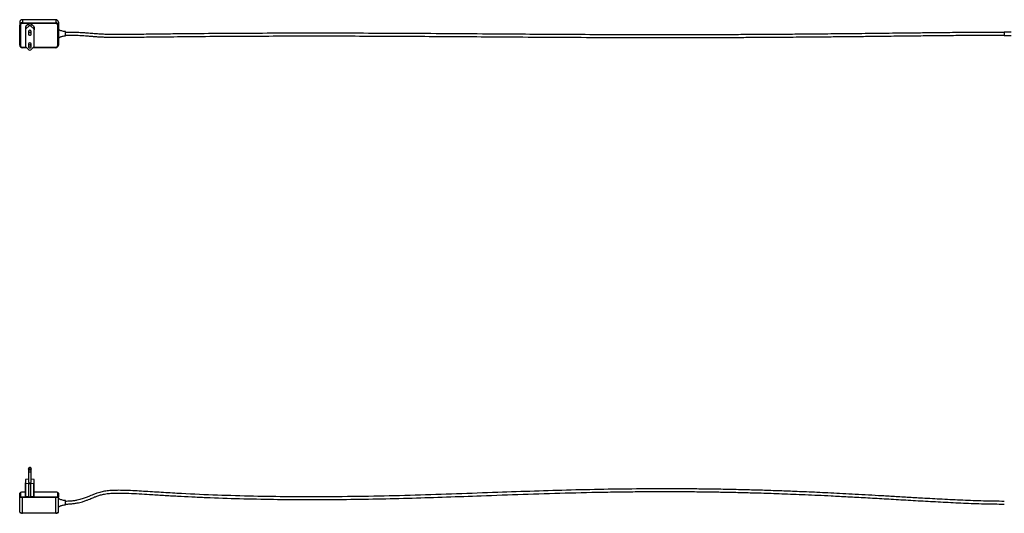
# Model space of a CAD drawing. Header units: millimetres. Extents: x 34 to 258, y 58 to 142.
# Tile 1 of 3: x 34 to 180, y 58 to 132. Entities that reach past the tile are written whole.
import ezdxf

# ---------------------------------------------------------------- set-up
doc = ezdxf.new("R2010")
doc.units = ezdxf.units.MM

msp = doc.modelspace()

# ---------------------------------------------------------------- linework, layer by layer
at = {"color": 7, "linetype": 'Continuous', "lineweight": 25}
for p, q in [((34.1628, 131.8491), (34.1628, 131.4009)), ((39.1228, 131.8491), (34.1628, 131.8491)), ((39.1228, 131.8491), (39.1228, 131.4009)), ((33.7628, 131.4567), (33.7628, 131.0086)), ((33.8628, 130.9891), (33.7628, 131.0086)), ((33.7628, 128.0661), (33.7628, 131.0086)), ((33.8628, 130.9891), (33.8628, 128.0466)), ((34.1628, 131.2834), (34.1628, 131.4009)), ((34.1628, 131.4009), (39.1228, 131.4009)), ((35.1718, 131.2834), (34.1628, 131.2834)), ((34.6128, 130.7106), (34.6128, 130.3201)), ((34.6951, 130.8717), (34.6793, 130.8577)), ((34.6951, 130.8717), (34.6796, 130.8574)), ((35.1405, 130.8698), (34.6796, 130.4664)), ((34.6796, 130.8574), (34.6796, 130.4664)), ((34.9446, 131.09), (34.6951, 130.8717)), ((35.017, 131.1527), (34.9446, 131.09)), ((35.0167, 131.1511), (34.9446, 131.09)), ((35.1405, 131.2595), (35.0167, 131.1511)), ((35.1408, 131.2611), (35.017, 131.1527)), ((35.1405, 131.2595), (35.1405, 130.8698)), ((39.1228, 131.2834), (35.3755, 131.2834)), ((35.5327, 131.1507), (35.4065, 131.2611)), ((35.4068, 131.2595), (35.4068, 130.8698)), ((35.533, 131.1491), (35.4068, 131.2595)), ((35.8677, 130.4664), (35.4068, 130.8698)), ((35.6095, 131.0841), (35.5327, 131.1507)), ((35.8357, 130.8861), (35.6095, 131.0841)), ((35.8677, 130.8569), (35.8357, 130.8861)), ((35.8681, 130.8575), (35.8357, 130.8861)), ((35.8677, 130.8569), (35.8677, 130.4664)), ((35.9346, 130.7102), (35.9346, 130.3201)), ((39.1228, 131.2834), (39.1228, 131.4009)), ((39.4228, 130.9891), (39.5228, 131.0086)), ((39.4228, 128.0466), (39.4228, 130.9891)), ((39.5228, 131.4567), (39.5228, 131.0086)), ((39.5228, 131.0086), (39.5228, 128.0661)), ((34.6128, 130.3201), (34.6128, 127.9324)), ((35.0567, 130.058), (35.0567, 129.7307)), ((35.0568, 129.7242), (35.0567, 129.7307)), ((35.4907, 129.7307), (35.4907, 130.058)), ((35.9346, 127.9324), (35.9346, 130.3201)), ((40.5686, 129.4414), (40.5686, 130.0814)), ((181.2341, 130.0127), (180.2341, 130.0127)), ((180.2341, 130.0127), (180.2341, 129.5101)), ((180.2341, 129.5101), (181.2341, 129.5101)), ((33.7628, 128.0661), (33.8628, 128.0466)), ((34.1628, 127.7524), (34.7176, 127.7524)), ((34.1628, 127.6738), (34.1628, 127.7524)), ((34.8062, 127.6738), (34.1628, 127.6738)), ((34.6787, 127.7869), (35.1395, 127.3782)), ((35.0567, 128.1944), (35.0567, 127.8671)), ((35.4078, 127.3782), (35.8687, 127.7869)), ((35.4906, 127.8736), (35.4907, 127.8671)), ((35.4907, 127.8671), (35.4907, 128.1944)), ((39.1228, 127.6738), (35.7411, 127.6738)), ((35.8297, 127.7524), (39.1228, 127.7524)), ((39.1228, 127.6738), (39.1228, 127.7524)), ((39.5228, 128.0661), (39.4228, 128.0466)), ((35.0567, 64.9647), (35.0567, 64.5945)), ((35.0567, 64.5945), (35.0567, 62.9467)), ((35.4907, 64.5945), (35.4907, 64.9647)), ((35.4907, 62.9467), (35.4907, 64.5945)), ((34.6128, 63.3689), (34.6128, 62.8946)), ((35.0567, 63.4636), (34.6796, 63.398)), ((35.8677, 63.398), (35.4907, 63.4636)), ((35.9346, 62.8946), (35.9346, 63.3689)), ((34.6128, 60.9288), (34.6128, 62.8946)), ((34.6787, 62.8657), (35.1395, 62.7845)), ((34.6787, 60.8978), (34.6787, 62.8657)), ((35.1395, 60.8229), (35.1395, 62.7845)), ((35.4078, 62.7845), (35.8687, 62.8657)), ((35.4078, 60.8229), (35.4078, 62.7845)), ((35.8687, 60.9003), (35.8687, 62.8657)), ((35.9346, 60.9309), (35.9346, 62.8946)), ((33.8628, 61.4526), (33.7628, 61.3545)), ((33.7628, 60.77), (33.7628, 61.3545)), ((33.7628, 60.77), (33.8628, 60.8681)), ((33.7628, 58.5141), (33.7628, 60.77)), ((33.8688, 61.4642), (33.7708, 61.37)), ((33.8628, 61.4526), (33.8628, 60.8681)), ((34.6128, 61.5111), (34.1628, 61.5111)), ((34.1628, 60.6921), (34.1628, 60.8096)), ((34.1628, 60.8096), (35.1632, 60.8096)), ((39.1228, 60.6921), (34.1628, 60.6921)), ((34.1628, 58.4361), (34.1628, 60.6921)), ((34.6783, 60.8944), (34.6948, 60.8914)), ((34.6787, 60.8978), (34.6948, 60.8914)), ((34.6948, 60.8914), (34.9382, 60.8486)), ((34.9382, 60.8486), (35.011, 60.8359)), ((35.0107, 60.8456), (35.1395, 60.8229)), ((35.011, 60.8359), (35.1399, 60.8132)), ((35.3841, 60.8096), (39.1228, 60.8096)), ((35.4075, 60.8132), (35.5388, 60.8363)), ((35.4078, 60.8229), (35.5391, 60.846)), ((35.5388, 60.8363), (35.6163, 60.8498)), ((35.6163, 60.8498), (35.8358, 60.8885)), ((35.8358, 60.8885), (35.8687, 60.9003)), ((35.8358, 60.8885), (35.8691, 60.8944)), ((39.1228, 61.5111), (35.9346, 61.5111)), ((39.1228, 60.6921), (39.1228, 60.8096)), ((39.1228, 58.4361), (39.1228, 60.6921)), ((39.5148, 61.37), (39.4168, 61.4642)), ((39.4228, 60.8681), (39.4228, 61.4526)), ((39.4228, 61.4526), (39.5228, 61.3545)), ((39.5228, 60.77), (39.4228, 60.8681)), ((39.5228, 61.3545), (39.5228, 60.77)), ((39.5228, 58.5141), (39.5228, 60.77)), ((40.5686, 59.872), (40.5686, 60.2543)), ((40.5686, 59.6143), (40.5686, 59.872)), ((33.7708, 58.4986), (33.8688, 58.4044)), ((34.1628, 58.4361), (39.1228, 58.4361)), ((34.1628, 58.3575), (34.1628, 58.4361)), ((39.1228, 58.3575), (34.1628, 58.3575)), ((39.1228, 58.3575), (39.1228, 58.4361)), ((39.4168, 58.4044), (39.5148, 58.4986))]:
    msp.add_line(p, q, dxfattribs=at)
at = {"color": 1, "linetype": 'Continuous', "lineweight": 25, "flags": 128}
for points in [[(35.2737, 64.9224), (35.1906, 64.9256), (35.1202, 64.9348), (35.0732, 64.9485), (35.0567, 64.9647), (35.0567, 64.9647)], [(35.4907, 64.9647), (35.4907, 64.9647), (35.4742, 64.9485), (35.4271, 64.9348), (35.3567, 64.9256), (35.2737, 64.9224)]]:
    msp.add_lwpolyline(points, dxfattribs=at)
at = {"color": 7, "linetype": 'Continuous', "lineweight": 25, "flags": 128}
for points in [[(35.2737, 65.1575), (35.2802, 65.1578), (35.2857, 65.1585), (35.2894, 65.1596), (35.2907, 65.1608), (35.2894, 65.1621), (35.2857, 65.1632), (35.2802, 65.1639), (35.2737, 65.1642), (35.2672, 65.1639), (35.2616, 65.1632), (35.258, 65.1621), (35.2567, 65.1608), (35.258, 65.1596), (35.2616, 65.1585), (35.2672, 65.1578), (35.2737, 65.1575)], [(35.2737, 64.794), (35.2672, 64.7937), (35.2616, 64.793), (35.258, 64.7919), (35.2567, 64.7906), (35.258, 64.7894), (35.2616, 64.7883), (35.2672, 64.7876), (35.2737, 64.7873), (35.2802, 64.7876), (35.2857, 64.7883), (35.2894, 64.7894), (35.2907, 64.7906), (35.2894, 64.7919), (35.2857, 64.793), (35.2802, 64.7937), (35.2737, 64.794)], [(34.6796, 63.398), (34.6647, 63.3951), (34.6514, 63.3919), (34.6399, 63.3885), (34.6303, 63.3849), (34.6227, 63.381), (34.6172, 63.3771), (34.6139, 63.373), (34.6128, 63.3689)], [(35.9346, 63.3689), (35.9334, 63.373), (35.9301, 63.3771), (35.9247, 63.381), (35.9171, 63.3849), (35.9075, 63.3885), (35.896, 63.3919), (35.8827, 63.3951), (35.8677, 63.398)], [(34.6128, 62.8946), (34.6139, 62.8906), (34.6171, 62.8865), (34.6225, 62.8826), (34.63, 62.8788), (34.6395, 62.8752), (34.6508, 62.8718), (34.6639, 62.8686), (34.6787, 62.8657)], [(35.8687, 62.8657), (35.8834, 62.8686), (35.8965, 62.8718), (35.9079, 62.8752), (35.9173, 62.8788), (35.9248, 62.8826), (35.9302, 62.8865), (35.9335, 62.8906), (35.9346, 62.8946)], [(33.7628, 61.3545), (33.7705, 61.3697), (33.7708, 61.37)], [(34.1628, 60.6921), (34.0848, 60.6936), (34.0097, 60.698), (33.9406, 60.7052), (33.8799, 60.7149), (33.8302, 60.7267), (33.7932, 60.7402), (33.7705, 60.7548), (33.7628, 60.77)], [(39.5228, 60.77), (39.5151, 60.7548), (39.4923, 60.7402), (39.4554, 60.7267), (39.4056, 60.7149), (39.345, 60.7052), (39.2759, 60.698), (39.2008, 60.6936), (39.1228, 60.6921)], [(39.5148, 61.37), (39.5151, 61.3697), (39.5228, 61.3545)], [(33.7628, 58.5141), (33.7705, 58.4989), (33.7932, 58.4843), (33.8302, 58.4708), (33.8799, 58.459), (33.9406, 58.4493), (34.0097, 58.4421), (34.0848, 58.4376), (34.1628, 58.4361)], [(39.1228, 58.4361), (39.2008, 58.4376), (39.2759, 58.4421), (39.345, 58.4493), (39.4056, 58.459), (39.4554, 58.4708), (39.4923, 58.4843), (39.5151, 58.4989), (39.5228, 58.5141)]]:
    msp.add_lwpolyline(points, dxfattribs=at)
at = {"color": 7, "linetype": 'Continuous', "lineweight": 25}
for centre in [(35.2736, 129.6919), (35.2738, 127.8279)]:
    msp.add_circle(centre, 0.0169, dxfattribs=at)
for centre, radius, start, end in [((34.159, 131.4529), 0.3962, 89.45153, 179.44035), ((39.1266, 131.4529), 0.3962, 0.559661, 90.550166), ((34.159, 131.0047), 0.3962, 89.451837, 179.440261), ((34.1599, 130.9862), 0.2972, 89.450246, 179.442918), ((34.8074, 130.3197), 0.1946, 131.032947, 179.877493), ((34.6727, 130.849), 0.0108, 50.576787, 52.982349), ((35.02, 131.1512), 0.00334, 154.094684, 181.997025), ((35.2737, 131.1066), 0.2028, 48.957233, 131.042767), ((35.1438, 131.2596), 0.00334, 154.094684, 181.997025), ((35.2737, 130.7169), 0.2028, 48.957233, 131.042767), ((35.2723, 131.1108), 0.1997, 120.201102, 131.173236), ((35.2751, 131.1108), 0.1997, 48.826764, 59.798898), ((35.4036, 131.2597), 0.00325, 357.185072, 25.892658), ((35.5296, 131.1492), 0.00334, 358.023581, 25.906677), ((35.9219, 130.8195), 0.0659, 144.798529, 145.414866), ((35.7399, 130.3196), 0.1946, 0.128326, 48.961234), ((39.1266, 131.0047), 0.3962, 0.559749, 90.54986), ((39.1256, 130.9862), 0.2972, 0.558399, 90.550713), ((35.2716, 130.0559), 0.2149, 89.448818, 179.443275), ((35.2757, 130.0559), 0.215, 0.559897, 90.54801), ((34.159, 128.07), 0.3962, 180.559739, 270.548163), ((34.1599, 128.0495), 0.2972, 180.556672, 270.550165), ((34.8074, 127.9328), 0.1946, 180.122873, 228.584099), ((35.2716, 128.1924), 0.2149, 89.448818, 179.443275), ((35.2757, 128.1923), 0.215, 0.559897, 90.54801), ((35.74, 127.9328), 0.1945, 311.40407, 359.881167), ((39.1266, 128.07), 0.3962, 269.45014, 359.440251), ((39.1256, 128.0495), 0.2972, 269.448877, 359.442011), ((35.2737, 127.5302), 0.2028, 228.58756, 311.41244), ((35.2737, 63.3778), 0.4826, 243.281625, 296.718375), ((35.2737, 63.6514), 0.8772, 261.204638, 278.795362), ((34.0906, 61.0823), 0.4348, 80.447734, 121.603383), ((34.0906, 61.2384), 0.4348, 238.396617, 279.552266), ((34.7113, 60.9288), 0.0985, 180.000016, 183.328076), ((34.8169, 60.8817), 0.1392, 173.375903, 174.783596), ((35.1507, 60.8455), 0.14, 179.983357, 183.951967), ((35.2737, 61.6898), 0.8772, 261.204638, 278.795362), ((35.2795, 60.8228), 0.14, 179.983357, 183.951967), ((35.2294, 61.3254), 0.52, 260.083993, 262.683275), ((35.3179, 61.3254), 0.52, 277.316725, 279.916007), ((35.2678, 60.8228), 0.14, 356.048033, 0.016643), ((35.3991, 60.8459), 0.14, 356.048033, 0.016643), ((35.7305, 60.8881), 0.1387, 2.605915, 5.062429), ((35.8367, 60.9309), 0.0979, 355.424087, 359.999939), ((39.1949, 61.0823), 0.4348, 58.396617, 99.552266), ((39.1949, 61.2384), 0.4348, 260.447734, 301.603383), ((34.1007, 58.9142), 0.5601, 245.534887, 276.361371), ((39.1682, 59.0188), 0.6628, 266.072958, 292.030784)]:
    msp.add_arc(centre, radius, start, end, dxfattribs=at)
at = {"color": 1, "linetype": 'Continuous', "lineweight": 25}
for centre, radius, start, end in [((35.2737, 129.7273), 0.217, 1.558962, 179.102439), ((35.2714, 127.8653), 0.2147, 89.384831, 180.181108), ((35.2757, 127.8649), 0.2151, 2.334691, 90.534259), ((35.2737, 65.0259), 0.483, 243.302631, 296.700224)]:
    msp.add_arc(centre, radius, start, end, dxfattribs=at)
at = {"color": 7, "linetype": 'Continuous', "lineweight": 25}
for points, knots in [([(34.6796, 130.8574), (34.6783, 130.8562), (34.6623, 130.8416), (34.6354, 130.8074), (34.6155, 130.7566), (34.6135, 130.7231), (34.6128, 130.7106)], [0, 0, 0, 0, 0.03136243, 0.38775108, 0.77047093, 1, 1, 1, 1]), ([(34.6793, 130.8577), (34.6641, 130.8413), (34.6336, 130.8084), (34.6153, 130.755), (34.6135, 130.7226), (34.613, 130.7121)], [0, 0, 0, 0, 0.403972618, 0.808207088, 1, 1, 1, 1]), ([(35.3755, 131.2834), (35.3609, 131.2907), (35.3311, 131.3056), (35.2762, 131.3123), (35.2199, 131.3072), (35.1871, 131.2909), (35.1718, 131.2834)], [0, 0, 0, 0, 0.23426452, 0.47703447, 0.75555788, 1, 1, 1, 1]), ([(35.6095, 131.0841), (35.5991, 131.0928), (35.5737, 131.1139), (35.5481, 131.1361), (35.533, 131.1491)], [0, 0, 0, 0, 0.41073057, 1, 1, 1, 1]), ([(35.9346, 130.7102), (35.9334, 130.7255), (35.9307, 130.762), (35.9084, 130.8143), (35.8806, 130.8434), (35.8677, 130.8569)], [0, 0, 0, 0, 0.28057153, 0.66657937, 1, 1, 1, 1]), ([(35.9342, 130.7121), (35.9319, 130.7342), (35.9272, 130.7784), (35.8988, 130.8274), (35.8755, 130.8502), (35.8681, 130.8575)], [0, 0, 0, 0, 0.4055972, 0.81112199, 1, 1, 1, 1]), ([(40.5686, 130.0814), (40.477, 130.0868), (40.2882, 130.098), (40.0281, 130.1559), (39.8246, 130.2274), (39.6989, 130.297), (39.6167, 130.3578), (39.5557, 130.3602), (39.5228, 130.3614)], [0, 0, 0, 0, 0.25067512, 0.51711667, 0.72738545, 0.83725317, 0.91219789, 1, 1, 1, 1]), ([(35.0607, 129.7245), (35.0604, 129.7098), (35.0598, 129.6679), (35.0923, 129.604), (35.1502, 129.5464), (35.2158, 129.5177), (35.2582, 129.515), (35.2737, 129.514)], [0, 0, 0, 0, 0.13140023, 0.37533024, 0.61782896, 0.86063112, 1, 1, 1, 1]), ([(35.2737, 129.514), (35.3013, 129.5171), (35.3567, 129.5233), (35.4284, 129.5712), (35.4747, 129.6397), (35.4948, 129.699), (35.4895, 129.7297), (35.4889, 129.7332)], [0, 0, 0, 0, 0.24218698, 0.48420689, 0.72689087, 0.96846918, 1, 1, 1, 1]), ([(39.5228, 129.1614), (39.5545, 129.1624), (39.6126, 129.1641), (39.6905, 129.2193), (39.7891, 129.277), (39.9383, 129.3377), (40.1332, 129.3911), (40.3498, 129.431), (40.4983, 129.4381), (40.5686, 129.4414)], [0, 0, 0, 0, 0.08471315, 0.15490289, 0.25482184, 0.3990464, 0.59338712, 0.8076057, 1, 1, 1, 1]), ([(180.2341, 129.9614), (179.201, 129.9595), (177.1365, 129.9555), (174.0589, 129.9314), (171.0279, 129.9018), (168.2772, 129.8715), (165.8158, 129.8431), (163.644, 129.8176), (161.5556, 129.7935), (159.5438, 129.7708), (157.6142, 129.7497), (155.7711, 129.7304), (154.0308, 129.7131), (152.3944, 129.6976), (150.8627, 129.684), (149.4354, 129.672), (147.6678, 129.6581), (145.5204, 129.6428), (142.9504, 129.627), (140.3624, 129.614), (137.758, 129.6038), (135.1447, 129.5964), (131.5351, 129.5903), (126.9337, 129.5905), (121.3634, 129.6033), (115.8372, 129.6271), (110.3602, 129.6593), (104.6779, 129.6985), (98.7689, 129.7417), (92.6164, 129.7824), (86.429, 129.8131), (80.1838, 129.8293), (74.2208, 129.8286), (68.5531, 129.8125), (63.2076, 129.7824), (58.7526, 129.743), (55.2039, 129.7027), (52.5794, 129.67), (50.5219, 129.6454), (49.031, 129.6353), (48.1043, 129.6342), (47.2362, 129.6415), (46.5645, 129.6572), (46.0766, 129.6761), (45.7092, 129.6943), (45.294, 129.72), (44.8671, 129.7523), (44.426, 129.789), (43.967, 129.8278), (43.5254, 129.862), (43.1095, 129.8897), (42.7363, 129.9109), (42.3064, 129.9305), (41.8064, 129.9471), (41.2194, 129.9591), (40.7969, 129.9606), (40.5686, 129.9614)], [0, 0, 0, 0, 0.02213815, 0.04423796, 0.06599745, 0.08717069, 0.10327574, 0.11883581, 0.13379342, 0.14810653, 0.16201817, 0.17520727, 0.18765831, 0.19936148, 0.21031339, 0.22051625, 0.22997462, 0.24822208, 0.26656387, 0.28507272, 0.30369787, 0.32238508, 0.34107785, 0.38104958, 0.42098525, 0.46044932, 0.49949795, 0.53840342, 0.58229091, 0.62620956, 0.67031907, 0.71492052, 0.76004512, 0.79809616, 0.83638126, 0.87463654, 0.89365582, 0.91255229, 0.93099343, 0.93782553, 0.9445166, 0.95084817, 0.9564332, 0.95899263, 0.96150719, 0.96455617, 0.96832114, 0.97131884, 0.97483091, 0.97904109, 0.98149368, 0.98424607, 0.98736774, 0.99094812, 0.99510838, 1, 1, 1, 1]), ([(40.5686, 129.5614), (40.7912, 129.5607), (41.2025, 129.5592), (41.7731, 129.5478), (42.2574, 129.5321), (42.6725, 129.5136), (43.0912, 129.4904), (43.5063, 129.4623), (43.9146, 129.4305), (44.2595, 129.4017), (44.5568, 129.3767), (44.8169, 129.3555), (45.1555, 129.3292), (45.5981, 129.2991), (46.2183, 129.2682), (46.9241, 129.2472), (47.7077, 129.2365), (48.7293, 129.2336), (49.998, 129.2411), (51.5047, 129.2571), (53.2159, 129.2779), (55.1192, 129.3015), (57.2108, 129.3255), (59.3151, 129.3473), (62.3911, 129.3748), (66.4435, 129.4022), (71.4468, 129.4221), (76.5344, 129.43), (81.6887, 129.4261), (86.9119, 129.4105), (92.0913, 129.385), (97.247, 129.352), (102.7532, 129.3128), (108.6366, 129.2704), (114.9193, 129.2315), (120.1196, 129.2082), (124.2046, 129.1967), (127.1303, 129.1918), (129.9908, 129.1904), (132.7688, 129.1922), (134.8955, 129.1961), (136.3938, 129.2), (137.3062, 129.2027), (138.2495, 129.2059), (139.2555, 129.2097), (140.3424, 129.2143), (141.5117, 129.2198), (142.7646, 129.2264), (144.1261, 129.2342), (145.6, 129.2436), (147.19, 129.2546), (148.8764, 129.2675), (150.6595, 129.2822), (152.539, 129.2989), (154.6558, 129.3191), (157.021, 129.3433), (159.6432, 129.3718), (162.3869, 129.4029), (165.2405, 129.4363), (168.1704, 129.4703), (171.156, 129.5032), (174.171, 129.5324), (177.2023, 129.5558), (179.2259, 129.5595), (180.2341, 129.5614)], [0, 0, 0, 0, 0.0047701, 0.00881176, 0.01227764, 0.01528799, 0.01793152, 0.02160471, 0.0247013, 0.02735272, 0.02964751, 0.03164103, 0.03339497, 0.03745486, 0.04167263, 0.04709079, 0.05272689, 0.05849462, 0.0689768, 0.07991995, 0.0908287, 0.10571732, 0.12078635, 0.13572819, 0.15087273, 0.18677126, 0.22261466, 0.25810771, 0.295793, 0.33306366, 0.37004536, 0.40681547, 0.44360271, 0.48811722, 0.53297537, 0.57830119, 0.59957975, 0.62052143, 0.64099647, 0.66087828, 0.68004954, 0.6865713, 0.69298764, 0.69960399, 0.70678776, 0.71454983, 0.72290064, 0.73185054, 0.74140976, 0.75208743, 0.76345081, 0.77550491, 0.78825239, 0.80169299, 0.81582253, 0.83366761, 0.85244565, 0.87210212, 0.89256066, 0.91370564, 0.93499864, 0.95663808, 0.97839526, 1, 1, 1, 1]), ([(35.0585, 127.8646), (35.0603, 127.8408), (35.0643, 127.7898), (35.1067, 127.7214), (35.1711, 127.6703), (35.2507, 127.6465), (35.3338, 127.6535), (35.4095, 127.6911), (35.4643, 127.7545), (35.4917, 127.8202), (35.4879, 127.8606), (35.4867, 127.8733)], [0, 0, 0, 0, 0.10413764, 0.22299769, 0.34137338, 0.46014622, 0.57994813, 0.70093862, 0.82255039, 0.94387597, 1, 1, 1, 1]), ([(35.2737, 64.7978), (35.2662, 64.7976), (35.244, 64.7971), (35.2072, 64.7909), (35.1595, 64.7726), (35.1103, 64.7368), (35.0725, 64.6798), (35.0538, 64.6278), (35.0583, 64.5992), (35.059, 64.5944)], [0, 0, 0, 0, 0.06767808, 0.20076615, 0.33888486, 0.52853586, 0.73942232, 0.95582417, 1, 1, 1, 1]), ([(35.4883, 64.9648), (35.4873, 64.9864), (35.4852, 65.0288), (35.4558, 65.082), (35.4196, 65.1205), (35.3813, 65.1452), (35.3429, 65.16), (35.2991, 65.1683), (35.2497, 65.1688), (35.1986, 65.1591), (35.1474, 65.1361), (35.1006, 65.0956), (35.0641, 65.0355), (35.0593, 64.9889), (35.0568, 64.9649)], [0, 0, 0, 0, 0.0970037, 0.18990958, 0.26758488, 0.33499977, 0.39474472, 0.45319821, 0.53876189, 0.61546543, 0.69028122, 0.79024938, 0.89186652, 1, 1, 1, 1]), ([(35.4906, 64.5942), (35.4906, 64.5944), (35.4951, 64.6192), (35.4803, 64.6653), (35.4509, 64.719), (35.4134, 64.7551), (35.3752, 64.7779), (35.3367, 64.7914), (35.3031, 64.7971), (35.2818, 64.7976), (35.2737, 64.7978)], [0, 0, 0, 0, 0.001681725, 0.227939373, 0.407038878, 0.558395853, 0.690057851, 0.807582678, 0.926713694, 1, 1, 1, 1]), ([(180.2341, 60.1343), (179.2026, 60.1442), (177.1405, 60.1639), (174.0653, 60.2853), (171.0352, 60.4341), (168.2844, 60.587), (165.8225, 60.7302), (163.65, 60.8582), (161.5607, 60.9799), (159.548, 61.094), (157.6176, 61.2), (155.7738, 61.2972), (154.0327, 61.3847), (152.3958, 61.4625), (150.8636, 61.5311), (149.4361, 61.5912), (147.6678, 61.6613), (145.5192, 61.7386), (142.9475, 61.8177), (140.3577, 61.8832), (137.7516, 61.9348), (135.1368, 61.9719), (131.5254, 62.0026), (126.9218, 62.0014), (121.3491, 61.9367), (115.8205, 61.8171), (110.3412, 61.6549), (104.6567, 61.4571), (98.7455, 61.2398), (92.5906, 61.0348), (86.4006, 60.8803), (80.1524, 60.7992), (74.1863, 60.8032), (68.5156, 60.885), (63.1678, 61.037), (58.7119, 61.2364), (55.1639, 61.4395), (52.542, 61.604), (50.4874, 61.7275), (48.9995, 61.7767), (48.0733, 61.7809), (47.2011, 61.7429), (46.5218, 61.6621), (46.024, 61.5648), (45.6475, 61.4707), (45.223, 61.3391), (44.7885, 61.174), (44.3441, 60.9883), (43.8885, 60.7942), (43.4541, 60.6245), (43.0481, 60.4877), (42.6854, 60.3832), (42.2675, 60.2869), (41.7804, 60.2051), (41.2065, 60.1455), (40.7927, 60.1382), (40.5686, 60.1343)], [0, 0, 0, 0, 0.02210416, 0.04418755, 0.06594299, 0.08711824, 0.10322724, 0.11879276, 0.13375688, 0.14807636, 0.16199402, 0.1751886, 0.18764448, 0.1993518, 0.21030683, 0.22051167, 0.22997088, 0.24822886, 0.26658461, 0.28510641, 0.30374347, 0.32244155, 0.34114411, 0.38113435, 0.42108808, 0.46056809, 0.4996328, 0.53855397, 0.58245743, 0.6263931, 0.67052054, 0.71514338, 0.76029238, 0.79836289, 0.83666814, 0.87493396, 0.89394192, 0.9128263, 0.93123308, 0.93804835, 0.94472711, 0.95107581, 0.95674526, 0.95937001, 0.96194697, 0.96506644, 0.96890418, 0.97192551, 0.97541759, 0.97955023, 0.98194049, 0.98461476, 0.98764833, 0.99113469, 0.995198, 1, 1, 1, 1]), ([(40.5686, 59.7343), (40.7938, 59.7382), (41.2111, 59.7453), (41.7913, 59.8034), (42.2863, 59.8831), (42.7119, 59.9775), (43.1418, 60.0963), (43.5673, 60.2401), (43.9841, 60.4023), (44.3337, 60.5489), (44.6326, 60.6757), (44.8921, 60.7826), (45.2252, 60.9131), (45.6577, 61.0618), (46.2651, 61.2147), (46.9615, 61.3186), (47.7403, 61.3709), (48.7611, 61.3843), (50.032, 61.3448), (51.5412, 61.2638), (53.2552, 61.1583), (55.1598, 61.0398), (57.2524, 60.9192), (59.3567, 60.8101), (62.4318, 60.6721), (66.4824, 60.5347), (71.4831, 60.4351), (76.5679, 60.3958), (81.7196, 60.416), (86.9403, 60.4947), (92.1175, 60.6232), (97.2711, 60.7891), (102.7752, 60.9867), (108.6563, 61.1998), (114.9364, 61.3955), (120.1345, 61.5126), (124.2175, 61.5702), (127.1415, 61.5949), (130.0002, 61.6021), (132.7761, 61.5928), (134.901, 61.5733), (136.398, 61.5536), (137.3099, 61.5399), (138.2529, 61.5238), (139.2589, 61.5046), (140.3457, 61.4814), (141.5147, 61.4537), (142.7674, 61.4208), (144.1284, 61.3813), (145.6017, 61.3342), (147.1911, 61.2784), (148.8767, 61.2139), (150.6589, 61.1399), (152.5374, 61.0559), (154.6531, 60.9541), (157.017, 60.8322), (159.6379, 60.6889), (162.3804, 60.5322), (165.2329, 60.3641), (168.1623, 60.1929), (171.1478, 60.0276), (174.164, 59.8806), (177.1981, 59.7626), (179.2242, 59.7437), (180.2341, 59.7343)], [0, 0, 0, 0, 0.00482568, 0.00894007, 0.01248329, 0.01557005, 0.01828527, 0.02204998, 0.02520748, 0.02789235, 0.03019593, 0.03218724, 0.03392363, 0.03788151, 0.04199821, 0.04734423, 0.05295136, 0.05871418, 0.06921466, 0.08018929, 0.09110492, 0.10601466, 0.12108435, 0.13602557, 0.1511689, 0.18705, 0.22287312, 0.25834737, 0.29601253, 0.33326574, 0.37023199, 0.40698765, 0.44376144, 0.48825776, 0.53309832, 0.57840406, 0.59967242, 0.62060214, 0.64106373, 0.66093068, 0.68008578, 0.68660163, 0.69301194, 0.69962868, 0.70681239, 0.71457365, 0.72292286, 0.73187038, 0.74142643, 0.75210002, 0.76345859, 0.77550715, 0.7882483, 0.80168179, 0.81580363, 0.83363932, 0.85240788, 0.87205496, 0.89250556, 0.91364583, 0.93493819, 0.95658375, 0.97835958, 1, 1, 1, 1]), ([(34.6128, 60.9288), (34.6135, 60.9267), (34.6155, 60.9211), (34.6348, 60.9105), (34.664, 60.902), (34.6787, 60.8978)], [0, 0, 0, 0, 0.224700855, 0.610856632, 1, 1, 1, 1]), ([(34.613, 60.9231), (34.6153, 60.9187), (34.62, 60.9099), (34.6482, 60.9003), (34.6712, 60.8958), (34.6783, 60.8944)], [0, 0, 0, 0, 0.40848147, 0.8169698, 1, 1, 1, 1]), ([(34.9382, 60.8486), (34.9443, 60.8489), (34.9683, 60.8501), (34.9926, 60.8475), (35.0107, 60.8456)], [0, 0, 0, 0, 0.25463943, 1, 1, 1, 1]), ([(35.1632, 60.8096), (35.1699, 60.8054), (35.1834, 60.7969), (35.2068, 60.7878), (35.2317, 60.7814), (35.259, 60.7779), (35.2883, 60.7778), (35.3188, 60.7818), (35.3487, 60.7903), (35.3704, 60.8005), (35.3815, 60.8079), (35.3841, 60.8096)], [0, 0, 0, 0, 0.10537976, 0.21369782, 0.32247902, 0.43359889, 0.55999642, 0.68974819, 0.82093428, 0.95693944, 1, 1, 1, 1]), ([(35.5391, 60.846), (35.5416, 60.8464), (35.5674, 60.8507), (35.5931, 60.8502), (35.6163, 60.8498)], [0, 0, 0, 0, 0.09609112, 1, 1, 1, 1]), ([(35.8687, 60.9003), (35.8814, 60.9037), (35.909, 60.9111), (35.9309, 60.9216), (35.9335, 60.9282), (35.9346, 60.9309)], [0, 0, 0, 0, 0.33417785, 0.72349047, 1, 1, 1, 1]), ([(35.8691, 60.8944), (35.8842, 60.8977), (35.9145, 60.9043), (35.9321, 60.9148), (35.9337, 60.9212), (35.9342, 60.9231)], [0, 0, 0, 0, 0.40925639, 0.81845254, 1, 1, 1, 1]), ([(40.5686, 60.2543), (40.477, 60.2597), (40.2882, 60.2708), (40.0281, 60.3288), (39.8246, 60.4003), (39.6989, 60.4699), (39.6167, 60.5307), (39.5557, 60.533), (39.5228, 60.5343)], [0, 0, 0, 0, 0.2506728, 0.5171154, 0.72738538, 0.83724844, 0.9121919, 1, 1, 1, 1]), ([(39.5228, 59.3343), (39.5545, 59.3353), (39.6126, 59.337), (39.6905, 59.3922), (39.7891, 59.4499), (39.9383, 59.5106), (40.1332, 59.564), (40.3498, 59.6039), (40.4983, 59.611), (40.5686, 59.6143)], [0, 0, 0, 0, 0.08471738, 0.15490538, 0.25482277, 0.39904723, 0.59339009, 0.80760563, 1, 1, 1, 1])]:
    msp.add_open_spline(points, degree=3, knots=knots, dxfattribs=at)

doc.saveas('drawing.dxf')
